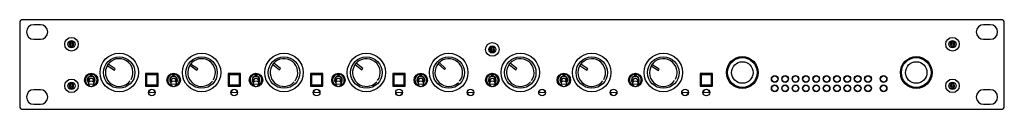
# Model space of a CAD drawing. Header units: millimetres. Extents: x -329 to 153, y 18 to 62.
import ezdxf

# ---------------------------------------------------------------- set-up
doc = ezdxf.new("R2010")
doc.units = ezdxf.units.MM
doc.linetypes.add('PHANTOM', pattern=[12.7, 6.35, -1.27, 1.27, -1.27, 1.27, -1.27])

msp = doc.modelspace()

# ---------------------------------------------------------------- linework, layer by layer
at = {"color": 7, "linetype": 'Continuous', "lineweight": 25}
for p, q in [((-329.49, 60.5), (-329.49, 19.35)), ((151.84, 61.77), (-328.22, 61.77)), ((-319.33, 59.35), (-322.63, 59.35)), ((146.25, 59.35), (142.95, 59.35)), ((153.11, 19.35), (153.11, 60.5)), ((-322.63, 52.24), (-319.33, 52.24)), ((142.95, 52.24), (146.25, 52.24)), ((-286.59, 39.4), (-283.09, 37.1)), ((-282.68, 37.74), (-286.17, 40.03)), ((-246.13, 39.52), (-242.68, 37.15)), ((-242.25, 37.78), (-245.7, 40.14)), ((-205.43, 39.99), (-202.19, 37.34)), ((-201.71, 37.93), (-204.94, 40.58)), ((-165.1, 39.91), (-161.83, 37.31)), ((-161.35, 37.91), (-164.63, 40.5)), ((-124.45, 40.26), (-121.35, 37.46)), ((-120.84, 38.02), (-123.93, 40.83)), ((-89.63, 39.96), (-86.38, 37.33)), ((-85.9, 37.92), (-89.15, 40.55)), ((-54.94, 39.39), (-51.45, 37.1)), ((-51.03, 37.74), (-54.52, 40.03)), ((-19.98, 39.23), (-16.42, 37.04)), ((-16.02, 37.68), (-19.58, 39.88)), ((-294.95, 35.18), (-294.95, 34.82)), ((-294.95, 34.82), (-293.93, 34.82)), ((-293.93, 35.18), (-293.93, 34.82)), ((-283.09, 37.1), (-282.68, 37.74)), ((-261.67, 35.45), (-267.77, 35.45)), ((-267.77, 35.45), (-267.77, 29.36)), ((-267.47, 34.57), (-267.77, 34.12)), ((-267.28, 34.88), (-267.47, 35.08)), ((-261.97, 35.08), (-267.47, 35.08)), ((-267.47, 35.08), (-267.47, 29.73)), ((-262.17, 34.88), (-267.28, 34.88)), ((-267.28, 34.88), (-267.28, 29.92)), ((-266.44, 35.45), (-266.98, 35.08)), ((-262.17, 34.88), (-261.97, 35.08)), ((-262.17, 29.92), (-262.17, 34.88)), ((-261.97, 29.73), (-261.97, 35.08)), ((-261.67, 29.36), (-261.67, 35.45)), ((-254.56, 35.18), (-254.56, 34.82)), ((-254.56, 34.82), (-253.55, 34.82)), ((-253.55, 35.18), (-253.55, 34.82)), ((-242.68, 37.15), (-242.25, 37.78)), ((-227.38, 35.45), (-227.38, 29.36)), ((-221.29, 35.45), (-227.38, 35.45)), ((-227.09, 34.57), (-227.38, 34.12)), ((-226.89, 34.88), (-227.09, 35.08)), ((-221.59, 35.08), (-227.09, 35.08)), ((-227.09, 35.08), (-227.09, 29.73)), ((-221.78, 34.88), (-226.89, 34.88)), ((-226.89, 34.88), (-226.89, 29.92)), ((-226.06, 35.45), (-226.59, 35.08)), ((-221.78, 34.88), (-221.59, 35.08)), ((-221.78, 29.92), (-221.78, 34.88)), ((-221.59, 29.73), (-221.59, 35.08)), ((-221.29, 29.36), (-221.29, 35.45)), ((-214.18, 35.18), (-214.18, 34.82)), ((-214.18, 34.82), (-213.16, 34.82)), ((-213.16, 35.18), (-213.16, 34.82)), ((-202.19, 37.34), (-201.71, 37.93)), ((-187, 35.45), (-187, 29.36)), ((-180.9, 35.45), (-187, 35.45)), ((-186.7, 34.57), (-187, 34.12)), ((-186.51, 34.88), (-186.7, 35.08)), ((-186.7, 35.08), (-186.7, 29.73)), ((-181.2, 35.08), (-186.7, 35.08)), ((-186.51, 34.88), (-186.51, 29.92)), ((-181.4, 34.88), (-186.51, 34.88)), ((-185.67, 35.45), (-186.21, 35.08)), ((-181.4, 34.88), (-181.2, 35.08)), ((-181.4, 29.92), (-181.4, 34.88)), ((-181.2, 29.73), (-181.2, 35.08)), ((-180.9, 29.36), (-180.9, 35.45)), ((-173.79, 35.18), (-173.79, 34.82)), ((-173.79, 34.82), (-172.77, 34.82)), ((-172.77, 35.18), (-172.77, 34.82)), ((-161.83, 37.31), (-161.35, 37.91)), ((-140.52, 35.45), (-146.61, 35.45)), ((-146.61, 35.45), (-146.61, 29.36)), ((-146.31, 34.57), (-146.61, 34.12)), ((-146.12, 34.88), (-146.31, 35.08)), ((-146.31, 35.08), (-146.31, 29.73)), ((-140.81, 35.08), (-146.31, 35.08)), ((-141.01, 34.88), (-146.12, 34.88)), ((-146.12, 34.88), (-146.12, 29.92)), ((-145.28, 35.45), (-145.82, 35.08)), ((-141.01, 34.88), (-140.81, 35.08)), ((-141.01, 29.92), (-141.01, 34.88)), ((-140.81, 29.73), (-140.81, 35.08)), ((-140.52, 29.36), (-140.52, 35.45)), ((-133.4, 35.18), (-133.4, 34.82)), ((-133.4, 34.82), (-132.39, 34.82)), ((-132.39, 35.18), (-132.39, 34.82)), ((-121.35, 37.46), (-120.84, 38.02)), ((-98.35, 35.18), (-98.35, 34.82)), ((-98.35, 34.82), (-97.34, 34.82)), ((-97.34, 35.18), (-97.34, 34.82)), ((-86.38, 37.33), (-85.9, 37.92)), ((-63.3, 35.18), (-63.3, 34.82)), ((-63.3, 34.82), (-62.28, 34.82)), ((-62.28, 35.18), (-62.28, 34.82)), ((-51.45, 37.1), (-51.03, 37.74)), ((-28.25, 35.18), (-28.25, 34.82)), ((-28.25, 34.82), (-27.23, 34.82)), ((-27.23, 35.18), (-27.23, 34.82)), ((-16.42, 37.04), (-16.02, 37.68)), ((10.11, 35.45), (4.01, 35.45)), ((4.01, 35.45), (4.01, 29.36)), ((4.31, 34.57), (4.01, 34.12)), ((4.5, 34.88), (4.31, 35.08)), ((4.31, 35.08), (4.31, 29.73)), ((9.81, 35.08), (4.31, 35.08)), ((4.5, 34.88), (4.5, 29.92)), ((9.61, 34.88), (4.5, 34.88)), ((5.34, 35.45), (4.8, 35.08)), ((9.61, 34.88), (9.81, 35.08)), ((9.61, 29.92), (9.61, 34.88)), ((9.81, 29.73), (9.81, 35.08)), ((10.11, 29.36), (10.11, 35.45)), ((-295.59, 31.99), (-295.77, 30.54)), ((-293.29, 31.99), (-293.11, 30.54)), ((-293.11, 30.54), (-293.12, 30.71)), ((-267.77, 30.68), (-267.47, 30.24)), ((-267.77, 29.36), (-261.67, 29.36)), ((-267.28, 29.92), (-267.47, 29.73)), ((-267.47, 29.73), (-261.97, 29.73)), ((-267.28, 29.92), (-262.17, 29.92)), ((-266.98, 29.73), (-266.44, 29.36)), ((-262.17, 29.92), (-261.97, 29.73)), ((-255.2, 31.99), (-255.39, 30.54)), ((-252.91, 31.99), (-252.72, 30.54)), ((-252.72, 30.54), (-252.73, 30.71)), ((-227.38, 30.68), (-227.09, 30.24)), ((-227.38, 29.36), (-221.29, 29.36)), ((-226.89, 29.92), (-227.09, 29.73)), ((-227.09, 29.73), (-221.59, 29.73)), ((-226.89, 29.92), (-221.78, 29.92)), ((-226.59, 29.73), (-226.06, 29.36)), ((-221.78, 29.92), (-221.59, 29.73)), ((-214.82, 31.99), (-215, 30.54)), ((-212.52, 31.99), (-212.34, 30.54)), ((-212.34, 30.54), (-212.35, 30.71)), ((-187, 30.68), (-186.7, 30.24)), ((-187, 29.36), (-180.9, 29.36)), ((-186.51, 29.92), (-186.7, 29.73)), ((-186.7, 29.73), (-181.2, 29.73)), ((-186.51, 29.92), (-181.4, 29.92)), ((-186.21, 29.73), (-185.67, 29.36)), ((-181.4, 29.92), (-181.2, 29.73)), ((-174.43, 31.99), (-174.62, 30.54)), ((-172.14, 31.99), (-171.95, 30.54)), ((-171.95, 30.54), (-171.96, 30.71)), ((-146.61, 30.68), (-146.31, 30.24)), ((-146.61, 29.36), (-140.52, 29.36)), ((-146.12, 29.92), (-146.31, 29.73)), ((-146.31, 29.73), (-140.81, 29.73)), ((-146.12, 29.92), (-141.01, 29.92)), ((-145.82, 29.73), (-145.29, 29.36)), ((-141.01, 29.92), (-140.81, 29.73)), ((-134.04, 31.99), (-134.23, 30.54)), ((-131.75, 31.99), (-131.56, 30.54)), ((-131.56, 30.54), (-131.57, 30.71)), ((-98.99, 31.99), (-99.18, 30.54)), ((-96.7, 31.99), (-96.51, 30.54)), ((-96.51, 30.54), (-96.52, 30.71)), ((-63.94, 31.99), (-64.13, 30.54)), ((-61.65, 31.99), (-61.46, 30.54)), ((-61.46, 30.54), (-61.47, 30.71)), ((-28.89, 31.99), (-29.07, 30.54)), ((-26.59, 31.99), (-26.41, 30.54)), ((-26.41, 30.54), (-26.42, 30.71)), ((4.01, 30.68), (4.31, 30.24)), ((4.01, 29.36), (10.11, 29.36)), ((4.5, 29.92), (4.31, 29.73)), ((4.31, 29.73), (9.81, 29.73)), ((4.5, 29.92), (9.61, 29.92)), ((4.8, 29.73), (5.34, 29.36)), ((9.61, 29.92), (9.81, 29.73)), ((-319.33, 27.6), (-322.63, 27.6)), ((-266.22, 26.5), (-266.36, 26.5)), ((-266.22, 26), (-266.35, 26)), ((-266.22, 25.56), (-266.22, 26.95)), ((-225.84, 26.5), (-225.97, 26.5)), ((-225.84, 26), (-225.97, 26)), ((-225.84, 25.56), (-225.84, 26.95)), ((-185.45, 26.5), (-185.58, 26.5)), ((-185.45, 26), (-185.58, 26)), ((-185.45, 25.56), (-185.45, 26.95)), ((-145.06, 26.5), (-145.2, 26.5)), ((-145.06, 26), (-145.2, 26)), ((-145.06, 25.56), (-145.06, 26.95)), ((-110.01, 26.5), (-110.15, 26.5)), ((-110.01, 26), (-110.14, 26)), ((-110.01, 25.57), (-110.01, 26.95)), ((-74.96, 26.5), (-75.09, 26.5)), ((-74.96, 26), (-75.09, 26)), ((-74.96, 25.56), (-74.96, 26.95)), ((-39.91, 26.5), (-40.04, 26.5)), ((-39.91, 26), (-40.04, 26)), ((-39.91, 25.56), (-39.91, 26.95)), ((-4.86, 26.5), (-4.99, 26.5)), ((-4.86, 26), (-4.99, 26)), ((-4.86, 25.56), (-4.86, 26.95)), ((5.56, 26.5), (5.42, 26.5)), ((5.56, 26), (5.43, 26)), ((5.56, 25.56), (5.56, 26.95)), ((146.25, 27.6), (142.95, 27.6)), ((-322.63, 20.49), (-319.33, 20.49)), ((142.95, 20.49), (146.25, 20.49)), ((-328.22, 18.08), (151.84, 18.08))]:
    msp.add_line(p, q, dxfattribs=at)
at = {"color": 7, "linetype": 'PHANTOM', "lineweight": 18}
for p, q in [((-294.44, 34.12), (-294.44, 34.26)), ((-254.05, 34.12), (-254.05, 34.26)), ((-213.67, 34.12), (-213.67, 34.26)), ((-173.28, 34.12), (-173.28, 34.26)), ((-132.9, 34.12), (-132.9, 34.26)), ((-97.84, 34.12), (-97.84, 34.26)), ((-62.79, 34.12), (-62.79, 34.26)), ((-27.74, 34.12), (-27.74, 34.26)), ((-295.63, 31.71), (-295.68, 32.03)), ((-293.2, 32.03), (-293.24, 31.74)), ((-255.25, 31.71), (-255.29, 32.03)), ((-252.82, 32.03), (-252.85, 31.74)), ((-214.86, 31.71), (-214.91, 32.03)), ((-212.43, 32.03), (-212.47, 31.74)), ((-174.48, 31.71), (-174.52, 32.03)), ((-172.05, 32.03), (-172.08, 31.74)), ((-134.09, 31.71), (-134.13, 32.03)), ((-131.66, 32.03), (-131.7, 31.74)), ((-99.04, 31.71), (-99.08, 32.03)), ((-96.61, 32.03), (-96.64, 31.74)), ((-63.99, 31.71), (-64.03, 32.03)), ((-61.56, 32.03), (-61.59, 31.74)), ((-28.93, 31.71), (-28.98, 32.03)), ((-26.5, 32.03), (-26.54, 31.74)), ((-263.22, 26.25), (-266.22, 26.25)), ((-222.84, 26.25), (-225.84, 26.25)), ((-182.45, 26.25), (-185.45, 26.25)), ((-145.06, 26.25), (-142.06, 26.25)), ((-110.01, 26.25), (-107.01, 26.25)), ((-74.96, 26.25), (-71.96, 26.25)), ((-39.91, 26.25), (-36.91, 26.25)), ((-4.86, 26.25), (-1.86, 26.25)), ((5.56, 26.25), (8.56, 26.25))]:
    msp.add_line(p, q, dxfattribs=at)
at = {"color": 7, "linetype": 'Continuous', "lineweight": 25, "flags": 128}
for points in [[(-262.47, 35.08), (-262.81, 35.33), (-263, 35.45)], [(-261.67, 34.12), (-261.96, 34.55), (-261.97, 34.57)], [(-222.08, 35.08), (-222.42, 35.33), (-222.62, 35.45)], [(-221.29, 34.12), (-221.57, 34.55), (-221.59, 34.57)], [(-181.69, 35.08), (-182.04, 35.33), (-182.23, 35.45)], [(-180.9, 34.12), (-181.19, 34.55), (-181.2, 34.57)], [(-141.31, 35.08), (-141.65, 35.33), (-141.85, 35.45)], [(-140.52, 34.12), (-140.8, 34.55), (-140.81, 34.57)], [(9.31, 35.08), (8.97, 35.33), (8.78, 35.45)], [(10.11, 34.12), (9.82, 34.55), (9.81, 34.57)], [(-263, 29.36), (-262.81, 29.47), (-262.47, 29.73)], [(-261.97, 30.24), (-261.96, 30.25), (-261.67, 30.68)], [(-222.61, 29.36), (-222.42, 29.47), (-222.08, 29.73)], [(-221.59, 30.24), (-221.57, 30.25), (-221.29, 30.68)], [(-182.23, 29.36), (-182.04, 29.47), (-181.69, 29.73)], [(-181.2, 30.24), (-181.19, 30.25), (-180.9, 30.68)], [(-141.84, 29.36), (-141.65, 29.47), (-141.31, 29.73)], [(-140.81, 30.24), (-140.8, 30.25), (-140.52, 30.68)], [(8.78, 29.36), (8.97, 29.47), (9.31, 29.73)], [(9.81, 30.24), (9.82, 30.25), (10.11, 30.68)]]:
    msp.add_lwpolyline(points, dxfattribs=at)
at = {"color": 7, "linetype": 'Continuous', "lineweight": 25}
for centre, radius in [((-304.09, 49.83), 3.33), ((127.71, 49.83), 3.33), ((-304.09, 49.83), 1.75), ((-304.09, 49.83), 0.457), ((-97.84, 47.29), 3.33), ((-97.84, 47.29), 1.75), ((127.71, 49.83), 1.75), ((127.71, 49.83), 0.457), ((-280.72, 36), 9.41), ((-280.72, 36), 7.7), ((-240.34, 36), 9.41), ((-240.34, 36), 7.7), ((-199.95, 36), 9.41), ((-199.95, 36), 7.7), ((-159.57, 36), 9.41), ((-159.57, 36), 7.7), ((-119.18, 36), 9.41), ((-119.18, 36), 7.7), ((-97.84, 47.29), 0.457), ((-84.13, 36), 9.41), ((-84.13, 36), 7.7), ((-49.08, 36), 9.41), ((-49.08, 36), 7.7), ((-14.02, 36), 9.41), ((-14.02, 36), 7.7), ((24.71, 36), 7.75), ((109.93, 36), 7.75), ((24.71, 36), 7.26), ((24.71, 36), 5.25), ((109.93, 36), 7.26), ((109.93, 36), 5.25), ((-294.44, 32.35), 3.3), ((-254.05, 32.35), 3.3), ((-213.67, 32.35), 3.3), ((-173.28, 32.35), 3.3), ((-132.9, 32.35), 3.3), ((-97.84, 32.35), 3.3), ((-62.79, 32.35), 3.3), ((-27.74, 32.35), 3.3), ((40.59, 32.86), 1.65), ((40.6, 32.86), 1.5), ((45.67, 32.86), 1.65), ((45.68, 32.86), 1.5), ((50.75, 32.86), 1.65), ((50.76, 32.86), 1.5), ((55.83, 32.86), 1.65), ((55.84, 32.86), 1.5), ((60.91, 32.86), 1.65), ((60.92, 32.86), 1.5), ((65.99, 32.86), 1.65), ((66, 32.86), 1.5), ((71.07, 32.86), 1.65), ((71.08, 32.86), 1.5), ((76.15, 32.86), 1.65), ((76.16, 32.86), 1.5), ((81.23, 32.86), 1.65), ((81.24, 32.86), 1.5), ((86.31, 32.86), 1.65), ((86.32, 32.86), 1.5), ((93.93, 32.86), 1.65), ((93.94, 32.86), 1.5), ((-304.09, 29.51), 3.33), ((-304.09, 29.51), 1.75), ((-304.09, 29.51), 0.457), ((40.59, 28.29), 1.65), ((40.6, 28.29), 1.5), ((45.67, 28.29), 1.65), ((45.68, 28.29), 1.5), ((50.75, 28.29), 1.65), ((50.76, 28.29), 1.5), ((55.83, 28.29), 1.65), ((55.84, 28.29), 1.5), ((60.91, 28.29), 1.65), ((60.92, 28.29), 1.5), ((65.99, 28.29), 1.65), ((66, 28.29), 1.5), ((71.07, 28.29), 1.65), ((71.08, 28.29), 1.5), ((76.15, 28.29), 1.65), ((76.16, 28.29), 1.5), ((81.23, 28.29), 1.65), ((81.24, 28.29), 1.5), ((86.31, 28.29), 1.65), ((86.32, 28.29), 1.5), ((93.93, 28.29), 1.65), ((93.94, 28.29), 1.5), ((127.71, 29.51), 3.33), ((127.71, 29.51), 1.75), ((127.71, 29.51), 0.457), ((-264.72, 26.26), 1.65), ((-224.34, 26.26), 1.65), ((-183.95, 26.26), 1.65), ((-143.56, 26.26), 1.65), ((-108.51, 26.26), 1.65), ((-73.46, 26.26), 1.65), ((-38.41, 26.26), 1.65), ((-3.36, 26.26), 1.65), ((7.06, 26.26), 1.65)]:
    msp.add_circle(centre, radius, dxfattribs=at)
for centre, radius, start, end in [((-328.22, 60.5), 1.27, 90, 180), ((-322.63, 55.8), 3.56, 90, 270), ((-319.33, 55.8), 3.56, 270, 90), ((142.95, 55.8), 3.56, 90, 270), ((146.25, 55.8), 3.56, 270, 90), ((151.84, 60.5), 1.27, 0, 90), ((-304.09, 49.83), 1.15, 219.1229, 159.1229), ((-304.09, 49.83), 0.992, 129.1229, 69.1229), ((-97.84, 47.29), 1.15, 46.4384, 346.4384), ((127.71, 49.83), 1.15, 231.7868, 171.7868), ((127.71, 49.83), 0.992, 81.7868, 21.7868), ((-97.84, 47.29), 0.992, 136.4384, 76.4384), ((-280.72, 36), 6.77, 329.9375, 323.4836), ((-280.72, 36), 6.77, 148.5601, 149.9358), ((-280.72, 36), 6.77, 143.4852, 144.861), ((-240.34, 36), 6.77, 328.7529, 322.2989), ((-240.34, 36), 6.77, 147.3755, 148.7512), ((-240.34, 36), 6.77, 142.3006, 143.6763), ((-199.95, 36), 6.77, 323.9288, 317.4748), ((-199.95, 36), 6.77, 142.5514, 143.9271), ((-199.95, 36), 6.77, 137.4765, 138.8522), ((-159.57, 36), 6.77, 324.8099, 318.356), ((-159.57, 36), 6.77, 143.4325, 144.8083), ((-159.57, 36), 6.77, 138.3577, 139.7334), ((-119.18, 36), 6.77, 321.0297, 314.5757), ((-119.18, 36), 6.77, 139.6523, 141.028), ((-119.18, 36), 6.77, 134.5774, 135.9531), ((-84.13, 36), 6.77, 324.2674, 317.8135), ((-84.13, 36), 6.77, 142.89, 144.2658), ((-84.13, 36), 6.77, 137.8151, 139.1909), ((-49.08, 36), 6.77, 329.9942, 323.5402), ((-49.08, 36), 6.77, 148.6168, 149.9925), ((-49.08, 36), 6.77, 143.5419, 144.9176), ((-14.02, 36), 6.77, 331.5358, 325.0818), ((-14.02, 36), 6.77, 150.1584, 151.5341), ((-14.02, 36), 6.77, 145.0835, 146.4592), ((-294.44, 32.35), 3.12, 99.3579, 263.6155), ((-294.44, 32.35), 2.87, 100.1946, 249.3504), ((-294.44, 32.35), 1.91, 312.2939, 227.3707), ((-294.44, 32.35), 1.77, 316.0799, 224.4369), ((-294.44, 32.35), 2.6, 78.7482, 101.2518), ((-294.44, 32.35), 3.12, 276.3845, 80.6421), ((-294.44, 32.35), 2.87, 290.6496, 79.8054), ((-254.05, 32.35), 3.12, 99.3579, 263.6155), ((-254.05, 32.35), 2.87, 100.1946, 249.3505), ((-254.05, 32.35), 1.91, 312.2939, 227.3707), ((-254.05, 32.35), 1.77, 316.0799, 224.4369), ((-254.05, 32.35), 2.6, 78.7482, 101.2518), ((-254.05, 32.35), 3.12, 276.3845, 80.6421), ((-254.05, 32.35), 2.87, 290.6495, 79.8054), ((-213.67, 32.35), 3.12, 99.3579, 263.6155), ((-213.67, 32.35), 2.87, 100.1946, 249.3504), ((-213.67, 32.35), 1.91, 312.2939, 227.3707), ((-213.67, 32.35), 1.77, 316.0799, 224.4369), ((-213.67, 32.35), 2.6, 78.7482, 101.2518), ((-213.67, 32.35), 3.12, 276.3845, 80.6421), ((-213.67, 32.35), 2.87, 290.6496, 79.8054), ((-173.28, 32.35), 3.12, 99.3579, 263.6155), ((-173.28, 32.35), 2.87, 100.1946, 249.3505), ((-173.28, 32.35), 1.91, 312.2939, 227.3707), ((-173.28, 32.35), 1.77, 316.0799, 224.4369), ((-173.28, 32.35), 2.6, 78.7482, 101.2518), ((-173.28, 32.35), 3.12, 276.3845, 80.6421), ((-173.28, 32.35), 2.87, 290.6495, 79.8054), ((-132.9, 32.35), 3.12, 99.3579, 263.6155), ((-132.9, 32.35), 2.87, 100.1946, 249.3505), ((-132.9, 32.35), 1.91, 312.2939, 227.3707), ((-132.9, 32.35), 1.77, 316.0799, 224.4369), ((-132.9, 32.35), 2.6, 78.7482, 101.2518), ((-132.9, 32.35), 3.12, 276.3845, 80.6421), ((-132.9, 32.35), 2.87, 290.6495, 79.8054), ((-97.84, 32.35), 3.12, 99.3579, 263.6155), ((-97.84, 32.35), 2.87, 100.1946, 249.3505), ((-97.84, 32.35), 1.91, 312.2939, 227.3707), ((-97.84, 32.35), 1.77, 316.0799, 224.4369), ((-97.84, 32.35), 2.6, 78.7482, 101.2518), ((-97.84, 32.35), 3.12, 276.3845, 80.6421), ((-97.84, 32.35), 2.87, 290.6495, 79.8054), ((-62.79, 32.35), 3.12, 99.3579, 263.6155), ((-62.79, 32.35), 2.87, 100.1946, 249.3505), ((-62.79, 32.35), 1.91, 312.2939, 227.3707), ((-62.79, 32.35), 1.77, 316.0799, 224.4369), ((-62.79, 32.35), 2.6, 78.7482, 101.2518), ((-62.79, 32.35), 3.12, 276.3845, 80.6421), ((-62.79, 32.35), 2.87, 290.6495, 79.8054), ((-27.74, 32.35), 3.12, 99.3579, 263.6155), ((-27.74, 32.35), 2.87, 100.1946, 249.3505), ((-27.74, 32.35), 1.91, 312.2939, 227.3707), ((-27.74, 32.35), 1.77, 316.0799, 224.4369), ((-27.74, 32.35), 2.6, 78.7482, 101.2518), ((-27.74, 32.35), 3.12, 276.3845, 80.6421), ((-27.74, 32.35), 2.87, 290.6495, 79.8054), ((-304.09, 29.51), 1.15, 30, 330), ((-304.09, 29.51), 0.992, 60, 0), ((-294.44, 30.54), 1.33, 179.9991, 0), ((-294.44, 31.97), 1.15, 1.1061, 178.8939), ((-254.05, 30.54), 1.33, 179.9991, 0), ((-254.05, 31.97), 1.15, 1.1061, 178.8939), ((-213.67, 30.54), 1.33, 179.9991, 0), ((-213.67, 31.97), 1.15, 1.1061, 178.8939), ((-173.28, 30.54), 1.33, 179.9991, 0), ((-173.28, 31.97), 1.15, 1.1061, 178.8939), ((-132.9, 30.54), 1.33, 179.9991, 0), ((-132.9, 31.97), 1.15, 1.1061, 178.8939), ((-97.84, 30.54), 1.33, 179.9991, 0), ((-97.84, 31.97), 1.15, 1.1061, 178.8939), ((-62.79, 30.54), 1.33, 179.9991, 0), ((-62.79, 31.97), 1.15, 1.1061, 178.8939), ((-27.74, 30.54), 1.33, 179.9991, 0), ((-27.74, 31.97), 1.15, 1.1061, 178.8939), ((127.71, 29.51), 1.15, 54.9074, 354.9074), ((127.71, 29.51), 0.992, 84.9074, 24.9074), ((-322.63, 24.05), 3.56, 90, 270), ((-319.33, 24.05), 3.56, 270, 90), ((-264.72, 26.25), 1.5, 0, 180), ((-224.34, 26.25), 1.5, 0, 180), ((-183.95, 26.25), 1.5, 0, 180), ((-143.56, 26.25), 1.5, 180, 0), ((-108.51, 26.25), 1.5, 180, 0), ((-73.46, 26.25), 1.5, 0, 180), ((-38.41, 26.25), 1.5, 180, 0), ((-3.36, 26.25), 1.5, 180, 0), ((7.06, 26.25), 1.5, 0, 180), ((142.95, 24.05), 3.56, 90, 270), ((146.25, 24.05), 3.56, 270, 90), ((-328.22, 19.35), 1.27, 180, 270), ((151.84, 19.35), 1.27, 270, 0)]:
    msp.add_arc(centre, radius, start, end, dxfattribs=at)
at = {"color": 7, "linetype": 'PHANTOM', "lineweight": 18}
for centre, radius, start, end in [((-294.44, 30.52), 1.34, 8.2739, 178.8129), ((-294.44, 32.01), 1.24, 1.1061, 178.8939), ((-254.05, 30.52), 1.34, 8.2739, 178.8129), ((-254.05, 32.01), 1.24, 1.1061, 178.8939), ((-213.67, 30.52), 1.34, 8.2739, 178.8129), ((-213.67, 32.01), 1.24, 1.1061, 178.8939), ((-173.28, 30.52), 1.34, 8.2739, 178.8129), ((-173.28, 32.01), 1.24, 1.1061, 178.8939), ((-132.9, 30.52), 1.34, 8.2739, 178.8129), ((-132.9, 32.01), 1.24, 1.1061, 178.8939), ((-97.84, 30.52), 1.34, 8.2739, 178.8129), ((-97.84, 32.01), 1.24, 1.1061, 178.8939), ((-62.79, 30.52), 1.34, 8.2739, 178.8129), ((-62.79, 32.01), 1.24, 1.1061, 178.8939), ((-27.74, 30.52), 1.34, 8.2739, 178.8129), ((-27.74, 32.01), 1.24, 1.1061, 178.8939)]:
    msp.add_arc(centre, radius, start, end, dxfattribs=at)
at = {"color": 7, "linetype": 'Continuous', "lineweight": 25}
for points, knots in [([(-304.27, 50.96), (-304.34, 50.9), (-304.41, 50.85), (-304.56, 50.73), (-304.64, 50.66), (-304.87, 50.47), (-305.02, 50.35), (-305.16, 50.24)], [0, 0, 0, 0, 0.25, 0.25, 0.5, 0.5, 1, 1, 1, 1]), ([(-304.98, 49.11), (-305.01, 49.28), (-305.04, 49.47), (-305.1, 49.87), (-305.14, 50.06), (-305.16, 50.24)], [0, 0, 0, 0, 0.5, 0.5, 1, 1, 1, 1]), ([(-304.98, 49.11), (-304.9, 49.07), (-304.81, 49.04), (-304.64, 48.97), (-304.54, 48.94), (-304.26, 48.83), (-304.08, 48.76), (-303.91, 48.7)], [0, 0, 0, 0, 0.25, 0.25, 0.5, 0.5, 1, 1, 1, 1]), ([(-303.2, 50.55), (-303.29, 50.58), (-303.37, 50.62), (-303.55, 50.68), (-303.64, 50.72), (-303.92, 50.83), (-304.11, 50.9), (-304.27, 50.96)], [0, 0, 0, 0, 0.25, 0.25, 0.5, 0.5, 1, 1, 1, 1]), ([(-303.91, 48.7), (-303.84, 48.75), (-303.77, 48.81), (-303.62, 48.93), (-303.55, 48.99), (-303.31, 49.18), (-303.16, 49.31), (-303.02, 49.42)], [0, 0, 0, 0, 0.25, 0.25, 0.5, 0.5, 1, 1, 1, 1]), ([(-303.02, 49.42), (-303.05, 49.6), (-303.08, 49.79), (-303.15, 50.18), (-303.18, 50.38), (-303.2, 50.55)], [0, 0, 0, 0, 0.5, 0.5, 1, 1, 1, 1]), ([(-98.17, 48.39), (-98.23, 48.32), (-98.29, 48.26), (-98.42, 48.12), (-98.49, 48.05), (-98.7, 47.83), (-98.83, 47.69), (-98.96, 47.56)], [0, 0, 0, 0, 0.25, 0.25, 0.5, 0.5, 1, 1, 1, 1]), ([(-97.06, 48.12), (-97.14, 48.14), (-97.23, 48.16), (-97.42, 48.21), (-97.51, 48.23), (-97.8, 48.3), (-97.99, 48.35), (-98.17, 48.39)], [0, 0, 0, 0, 0.25, 0.25, 0.5, 0.5, 1, 1, 1, 1]), ([(127.28, 50.89), (127.23, 50.82), (127.17, 50.75), (127.05, 50.6), (126.99, 50.52), (126.81, 50.29), (126.68, 50.13), (126.57, 49.99)], [0, 0, 0, 0, 0.25, 0.25, 0.5, 0.5, 1, 1, 1, 1]), ([(127, 48.93), (126.93, 49.09), (126.86, 49.27), (126.71, 49.65), (126.64, 49.83), (126.57, 49.99)], [0, 0, 0, 0, 0.5, 0.5, 1, 1, 1, 1]), ([(127, 48.93), (127.09, 48.92), (127.18, 48.9), (127.37, 48.88), (127.46, 48.86), (127.76, 48.82), (127.95, 48.79), (128.13, 48.76)], [0, 0, 0, 0, 0.25, 0.25, 0.5, 0.5, 1, 1, 1, 1]), ([(128.42, 50.73), (128.33, 50.74), (128.24, 50.75), (128.05, 50.78), (127.95, 50.8), (127.65, 50.84), (127.46, 50.87), (127.28, 50.89)], [0, 0, 0, 0, 0.25, 0.25, 0.5, 0.5, 1, 1, 1, 1]), ([(128.13, 48.76), (128.19, 48.83), (128.24, 48.91), (128.36, 49.06), (128.42, 49.13), (128.61, 49.37), (128.73, 49.52), (128.84, 49.66)], [0, 0, 0, 0, 0.25, 0.25, 0.5, 0.5, 1, 1, 1, 1]), ([(128.84, 49.66), (128.78, 49.83), (128.7, 50.01), (128.55, 50.38), (128.48, 50.56), (128.42, 50.73)], [0, 0, 0, 0, 0.5, 0.5, 1, 1, 1, 1]), ([(-98.63, 46.46), (-98.68, 46.63), (-98.74, 46.81), (-98.85, 47.2), (-98.91, 47.39), (-98.96, 47.56)], [0, 0, 0, 0, 0.5, 0.5, 1, 1, 1, 1]), ([(-98.63, 46.46), (-98.55, 46.44), (-98.46, 46.42), (-98.27, 46.37), (-98.18, 46.35), (-97.89, 46.28), (-97.7, 46.23), (-97.52, 46.19)], [0, 0, 0, 0, 0.25, 0.25, 0.5, 0.5, 1, 1, 1, 1]), ([(-97.52, 46.19), (-97.46, 46.25), (-97.4, 46.32), (-97.27, 46.46), (-97.2, 46.53), (-96.99, 46.75), (-96.86, 46.89), (-96.73, 47.02)], [0, 0, 0, 0, 0.25, 0.25, 0.5, 0.5, 1, 1, 1, 1]), ([(-96.73, 47.02), (-96.78, 47.19), (-96.84, 47.38), (-96.95, 47.76), (-97.01, 47.95), (-97.06, 48.12)], [0, 0, 0, 0, 0.5, 0.5, 1, 1, 1, 1]), ([(-286.26, 39.9), (-286.3, 39.84), (-286.34, 39.78), (-286.42, 39.66), (-286.46, 39.59), (-286.5, 39.54)], [0, 0, 0, 0, 0.5, 0.5, 1, 1, 1, 1]), ([(-245.79, 40.01), (-245.83, 39.96), (-245.88, 39.9), (-245.96, 39.77), (-246, 39.71), (-246.04, 39.65)], [0, 0, 0, 0, 0.5, 0.5, 1, 1, 1, 1]), ([(-205.05, 40.46), (-205.1, 40.41), (-205.14, 40.35), (-205.24, 40.23), (-205.29, 40.17), (-205.33, 40.12)], [0, 0, 0, 0, 0.5, 0.5, 1, 1, 1, 1]), ([(-164.73, 40.38), (-164.78, 40.33), (-164.82, 40.27), (-164.92, 40.15), (-164.96, 40.09), (-165.01, 40.04)], [0, 0, 0, 0, 0.5, 0.5, 1, 1, 1, 1]), ([(-124.05, 40.71), (-124.09, 40.66), (-124.14, 40.6), (-124.25, 40.49), (-124.3, 40.44), (-124.34, 40.39)], [0, 0, 0, 0, 0.5, 0.5, 1, 1, 1, 1]), ([(-89.25, 40.43), (-89.3, 40.38), (-89.34, 40.32), (-89.44, 40.2), (-89.49, 40.14), (-89.53, 40.09)], [0, 0, 0, 0, 0.5, 0.5, 1, 1, 1, 1]), ([(-54.62, 39.9), (-54.66, 39.84), (-54.7, 39.78), (-54.78, 39.65), (-54.82, 39.59), (-54.86, 39.53)], [0, 0, 0, 0, 0.5, 0.5, 1, 1, 1, 1]), ([(-19.67, 39.74), (-19.7, 39.69), (-19.74, 39.62), (-19.82, 39.5), (-19.86, 39.43), (-19.9, 39.37)], [0, 0, 0, 0, 0.5, 0.5, 1, 1, 1, 1]), ([(-294.95, 35.18), (-294.95, 35.19), (-294.95, 35.21), (-294.95, 35.25), (-294.95, 35.28), (-294.95, 35.32), (-294.95, 35.35), (-294.95, 35.39), (-294.95, 35.42), (-294.95, 35.43), (-294.95, 35.44)], [0, 0, 0, 0, 0.132422, 0.266084, 0.400983, 0.537123, 0.674515, 0.81317, 0.953083, 1, 1, 1, 1]), ([(-293.93, 35.44), (-293.93, 35.42), (-293.93, 35.4), (-293.93, 35.36), (-293.93, 35.33), (-293.93, 35.29), (-293.93, 35.26), (-293.93, 35.22), (-293.93, 35.2), (-293.93, 35.18), (-293.93, 35.18)], [0, 0, 0, 0, 0.140265, 0.279293, 0.417082, 0.553636, 0.688965, 0.823078, 0.955973, 1, 1, 1, 1]), ([(-254.56, 35.18), (-254.56, 35.19), (-254.56, 35.21), (-254.56, 35.25), (-254.56, 35.28), (-254.56, 35.32), (-254.56, 35.35), (-254.56, 35.39), (-254.56, 35.42), (-254.56, 35.43), (-254.56, 35.44)], [0, 0, 0, 0, 0.132422, 0.266084, 0.400983, 0.537123, 0.674515, 0.81317, 0.953083, 1, 1, 1, 1]), ([(-253.55, 35.44), (-253.55, 35.42), (-253.55, 35.4), (-253.55, 35.36), (-253.55, 35.33), (-253.55, 35.29), (-253.55, 35.26), (-253.55, 35.22), (-253.55, 35.2), (-253.55, 35.18), (-253.55, 35.18)], [0, 0, 0, 0, 0.140265, 0.279293, 0.417082, 0.553636, 0.688965, 0.823078, 0.955973, 1, 1, 1, 1]), ([(-214.18, 35.18), (-214.18, 35.19), (-214.18, 35.21), (-214.18, 35.25), (-214.18, 35.28), (-214.18, 35.32), (-214.18, 35.35), (-214.18, 35.39), (-214.18, 35.42), (-214.18, 35.43), (-214.18, 35.44)], [0, 0, 0, 0, 0.132422, 0.266084, 0.400983, 0.537123, 0.674515, 0.81317, 0.953083, 1, 1, 1, 1]), ([(-213.16, 35.44), (-213.16, 35.42), (-213.16, 35.4), (-213.16, 35.36), (-213.16, 35.33), (-213.16, 35.29), (-213.16, 35.26), (-213.16, 35.22), (-213.16, 35.2), (-213.16, 35.18), (-213.16, 35.18)], [0, 0, 0, 0, 0.140265, 0.279293, 0.417082, 0.553636, 0.688965, 0.823078, 0.955973, 1, 1, 1, 1]), ([(-173.79, 35.18), (-173.79, 35.19), (-173.79, 35.21), (-173.79, 35.25), (-173.79, 35.28), (-173.79, 35.32), (-173.79, 35.35), (-173.79, 35.39), (-173.79, 35.42), (-173.79, 35.43), (-173.79, 35.44)], [0, 0, 0, 0, 0.132422, 0.266084, 0.400983, 0.537123, 0.674515, 0.81317, 0.953083, 1, 1, 1, 1]), ([(-172.77, 35.44), (-172.77, 35.42), (-172.77, 35.4), (-172.77, 35.36), (-172.77, 35.33), (-172.77, 35.29), (-172.77, 35.26), (-172.77, 35.22), (-172.77, 35.2), (-172.77, 35.18), (-172.77, 35.18)], [0, 0, 0, 0, 0.140265, 0.279293, 0.417082, 0.553636, 0.688965, 0.823078, 0.955973, 1, 1, 1, 1]), ([(-133.4, 35.18), (-133.4, 35.19), (-133.4, 35.21), (-133.4, 35.25), (-133.4, 35.28), (-133.4, 35.32), (-133.4, 35.35), (-133.4, 35.39), (-133.4, 35.42), (-133.4, 35.43), (-133.4, 35.44)], [0, 0, 0, 0, 0.132422, 0.266084, 0.400983, 0.537123, 0.674515, 0.81317, 0.953083, 1, 1, 1, 1]), ([(-132.39, 35.44), (-132.39, 35.42), (-132.39, 35.4), (-132.39, 35.36), (-132.39, 35.33), (-132.39, 35.29), (-132.39, 35.26), (-132.39, 35.22), (-132.39, 35.2), (-132.39, 35.18), (-132.39, 35.18)], [0, 0, 0, 0, 0.140265, 0.279293, 0.417082, 0.553636, 0.688965, 0.823078, 0.955973, 1, 1, 1, 1]), ([(-98.35, 35.18), (-98.35, 35.19), (-98.35, 35.21), (-98.35, 35.25), (-98.35, 35.28), (-98.35, 35.32), (-98.35, 35.35), (-98.35, 35.39), (-98.35, 35.42), (-98.35, 35.43), (-98.35, 35.44)], [0, 0, 0, 0, 0.132422, 0.266084, 0.400983, 0.537123, 0.674515, 0.81317, 0.953083, 1, 1, 1, 1]), ([(-97.34, 35.44), (-97.34, 35.42), (-97.34, 35.4), (-97.34, 35.36), (-97.34, 35.33), (-97.34, 35.29), (-97.34, 35.26), (-97.34, 35.22), (-97.34, 35.2), (-97.34, 35.18), (-97.34, 35.18)], [0, 0, 0, 0, 0.140265, 0.279293, 0.417082, 0.553636, 0.688965, 0.823078, 0.955973, 1, 1, 1, 1]), ([(-63.3, 35.18), (-63.3, 35.19), (-63.3, 35.21), (-63.3, 35.25), (-63.3, 35.28), (-63.3, 35.32), (-63.3, 35.35), (-63.3, 35.39), (-63.3, 35.42), (-63.3, 35.43), (-63.3, 35.44)], [0, 0, 0, 0, 0.132422, 0.266084, 0.400983, 0.537123, 0.674515, 0.81317, 0.953083, 1, 1, 1, 1]), ([(-62.28, 35.44), (-62.28, 35.42), (-62.28, 35.4), (-62.28, 35.36), (-62.28, 35.33), (-62.28, 35.29), (-62.28, 35.26), (-62.28, 35.22), (-62.28, 35.2), (-62.28, 35.18), (-62.28, 35.18)], [0, 0, 0, 0, 0.140265, 0.279293, 0.417082, 0.553636, 0.688965, 0.823078, 0.955973, 1, 1, 1, 1]), ([(-28.25, 35.18), (-28.25, 35.19), (-28.25, 35.21), (-28.25, 35.25), (-28.25, 35.28), (-28.25, 35.32), (-28.25, 35.35), (-28.25, 35.39), (-28.25, 35.42), (-28.25, 35.43), (-28.25, 35.44)], [0, 0, 0, 0, 0.132422, 0.266084, 0.400983, 0.537123, 0.674515, 0.81317, 0.953083, 1, 1, 1, 1]), ([(-27.23, 35.44), (-27.23, 35.42), (-27.23, 35.4), (-27.23, 35.36), (-27.23, 35.33), (-27.23, 35.29), (-27.23, 35.26), (-27.23, 35.22), (-27.23, 35.2), (-27.23, 35.18), (-27.23, 35.18)], [0, 0, 0, 0, 0.140265, 0.279293, 0.417082, 0.553636, 0.688965, 0.823078, 0.955973, 1, 1, 1, 1]), ([(-304.09, 30.65), (-304.17, 30.61), (-304.25, 30.56), (-304.41, 30.47), (-304.5, 30.42), (-304.76, 30.27), (-304.93, 30.17), (-305.08, 30.08)], [0, 0, 0, 0, 0.25, 0.25, 0.5, 0.5, 1, 1, 1, 1]), ([(-305.08, 28.94), (-305.08, 29.11), (-305.08, 29.31), (-305.08, 29.71), (-305.08, 29.9), (-305.08, 30.08)], [0, 0, 0, 0, 0.5, 0.5, 1, 1, 1, 1]), ([(-303.1, 30.08), (-303.18, 30.13), (-303.26, 30.17), (-303.42, 30.27), (-303.51, 30.32), (-303.77, 30.47), (-303.94, 30.56), (-304.09, 30.65)], [0, 0, 0, 0, 0.25, 0.25, 0.5, 0.5, 1, 1, 1, 1]), ([(-303.1, 28.94), (-303.1, 29.11), (-303.1, 29.31), (-303.1, 29.71), (-303.1, 29.9), (-303.1, 30.08)], [0, 0, 0, 0, 0.5, 0.5, 1, 1, 1, 1]), ([(127.22, 30.55), (127.17, 30.47), (127.12, 30.4), (127.01, 30.24), (126.95, 30.16), (126.78, 29.92), (126.67, 29.76), (126.57, 29.61)], [0, 0, 0, 0, 0.25, 0.25, 0.5, 0.5, 1, 1, 1, 1]), ([(127.05, 28.57), (126.97, 28.73), (126.89, 28.91), (126.72, 29.27), (126.64, 29.45), (126.57, 29.61)], [0, 0, 0, 0, 0.5, 0.5, 1, 1, 1, 1]), ([(128.37, 30.45), (128.28, 30.45), (128.19, 30.46), (128, 30.48), (127.9, 30.49), (127.6, 30.51), (127.4, 30.53), (127.22, 30.55)], [0, 0, 0, 0, 0.25, 0.25, 0.5, 0.5, 1, 1, 1, 1]), ([(128.19, 28.47), (128.24, 28.54), (128.29, 28.62), (128.4, 28.77), (128.46, 28.85), (128.63, 29.1), (128.74, 29.26), (128.85, 29.41)], [0, 0, 0, 0, 0.25, 0.25, 0.5, 0.5, 1, 1, 1, 1]), ([(128.85, 29.41), (128.77, 29.57), (128.69, 29.74), (128.52, 30.11), (128.44, 30.29), (128.37, 30.45)], [0, 0, 0, 0, 0.5, 0.5, 1, 1, 1, 1]), ([(-305.08, 28.94), (-305.01, 28.89), (-304.93, 28.85), (-304.76, 28.75), (-304.68, 28.7), (-304.42, 28.55), (-304.25, 28.45), (-304.09, 28.36)], [0, 0, 0, 0, 0.25, 0.25, 0.5, 0.5, 1, 1, 1, 1]), ([(-304.09, 28.36), (-304.02, 28.41), (-303.94, 28.45), (-303.77, 28.55), (-303.69, 28.6), (-303.43, 28.75), (-303.26, 28.85), (-303.1, 28.94)], [0, 0, 0, 0, 0.25, 0.25, 0.5, 0.5, 1, 1, 1, 1]), ([(127.05, 28.57), (127.14, 28.56), (127.23, 28.55), (127.42, 28.54), (127.52, 28.53), (127.82, 28.5), (128.01, 28.49), (128.19, 28.47)], [0, 0, 0, 0, 0.25, 0.25, 0.5, 0.5, 1, 1, 1, 1])]:
    msp.add_open_spline(points, degree=3, knots=knots, dxfattribs=at)
at = {"color": 7, "linetype": 'PHANTOM', "lineweight": 18}
for points, knots in [([(-295.68, 32.03), (-295.81, 32.06), (-296.01, 32.1), (-296.13, 32.15), (-296.17, 32.17)], [0, 0, 0, 0, 0.6439288, 1, 1, 1, 1]), ([(-294.44, 30.25), (-294.62, 30.25), (-294.8, 30.26), (-295.12, 30.29), (-295.27, 30.31), (-295.52, 30.36), (-295.62, 30.4), (-295.75, 30.47), (-295.78, 30.51), (-295.77, 30.54)], [0, 0, 0, 0, 0.25, 0.25, 0.5, 0.5, 0.75, 0.75, 1, 1, 1, 1]), ([(-294.44, 30.25), (-294.26, 30.25), (-294.09, 30.26), (-293.76, 30.29), (-293.61, 30.31), (-293.36, 30.36), (-293.26, 30.4), (-293.13, 30.47), (-293.1, 30.51), (-293.11, 30.54)], [0, 0, 0, 0, 0.25, 0.25, 0.5, 0.5, 0.75, 0.75, 1, 1, 1, 1]), ([(-293.2, 32.03), (-293.07, 32.06), (-292.86, 32.1), (-292.75, 32.16), (-292.7, 32.18)], [0, 0, 0, 0, 0.623105, 1, 1, 1, 1]), ([(-255.29, 32.03), (-255.42, 32.06), (-255.63, 32.1), (-255.74, 32.15), (-255.78, 32.17)], [0, 0, 0, 0, 0.6439288, 1, 1, 1, 1]), ([(-254.05, 30.25), (-254.23, 30.25), (-254.41, 30.26), (-254.74, 30.29), (-254.89, 30.31), (-255.14, 30.36), (-255.23, 30.4), (-255.36, 30.47), (-255.39, 30.51), (-255.39, 30.54)], [0, 0, 0, 0, 0.25, 0.25, 0.5, 0.5, 0.75, 0.75, 1, 1, 1, 1]), ([(-254.05, 30.25), (-253.88, 30.25), (-253.7, 30.26), (-253.37, 30.29), (-253.22, 30.31), (-252.97, 30.36), (-252.88, 30.4), (-252.75, 30.47), (-252.72, 30.51), (-252.72, 30.54)], [0, 0, 0, 0, 0.25, 0.25, 0.5, 0.5, 0.75, 0.75, 1, 1, 1, 1]), ([(-252.82, 32.03), (-252.69, 32.06), (-252.48, 32.1), (-252.36, 32.16), (-252.32, 32.18)], [0, 0, 0, 0, 0.623105, 1, 1, 1, 1]), ([(-214.91, 32.03), (-215.04, 32.06), (-215.24, 32.1), (-215.35, 32.15), (-215.39, 32.17)], [0, 0, 0, 0, 0.6439288, 1, 1, 1, 1]), ([(-213.67, 30.25), (-213.85, 30.25), (-214.02, 30.26), (-214.35, 30.29), (-214.5, 30.31), (-214.75, 30.36), (-214.85, 30.4), (-214.98, 30.47), (-215.01, 30.51), (-215, 30.54)], [0, 0, 0, 0, 0.25, 0.25, 0.5, 0.5, 0.75, 0.75, 1, 1, 1, 1]), ([(-213.67, 30.25), (-213.49, 30.25), (-213.31, 30.26), (-212.99, 30.29), (-212.84, 30.31), (-212.59, 30.36), (-212.49, 30.4), (-212.36, 30.47), (-212.33, 30.51), (-212.34, 30.54)], [0, 0, 0, 0, 0.25, 0.25, 0.5, 0.5, 0.75, 0.75, 1, 1, 1, 1]), ([(-212.43, 32.03), (-212.3, 32.06), (-212.09, 32.1), (-211.98, 32.16), (-211.93, 32.18)], [0, 0, 0, 0, 0.6231047, 1, 1, 1, 1]), ([(-174.52, 32.03), (-174.65, 32.06), (-174.86, 32.1), (-174.97, 32.15), (-175.01, 32.17)], [0, 0, 0, 0, 0.6439288, 1, 1, 1, 1]), ([(-173.28, 30.25), (-173.46, 30.25), (-173.64, 30.26), (-173.97, 30.29), (-174.12, 30.31), (-174.36, 30.36), (-174.46, 30.4), (-174.59, 30.47), (-174.62, 30.51), (-174.62, 30.54)], [0, 0, 0, 0, 0.25, 0.25, 0.5, 0.5, 0.75, 0.75, 1, 1, 1, 1]), ([(-173.28, 30.25), (-173.11, 30.25), (-172.93, 30.26), (-172.6, 30.29), (-172.45, 30.31), (-172.2, 30.36), (-172.1, 30.4), (-171.98, 30.47), (-171.94, 30.51), (-171.95, 30.54)], [0, 0, 0, 0, 0.25, 0.25, 0.5, 0.5, 0.75, 0.75, 1, 1, 1, 1]), ([(-172.05, 32.03), (-171.91, 32.06), (-171.7, 32.1), (-171.59, 32.16), (-171.55, 32.18)], [0, 0, 0, 0, 0.623105, 1, 1, 1, 1]), ([(-134.13, 32.03), (-134.27, 32.06), (-134.47, 32.1), (-134.58, 32.15), (-134.62, 32.17)], [0, 0, 0, 0, 0.643929, 1, 1, 1, 1]), ([(-132.9, 30.25), (-133.07, 30.25), (-133.25, 30.26), (-133.58, 30.29), (-133.73, 30.31), (-133.98, 30.36), (-134.08, 30.4), (-134.2, 30.47), (-134.24, 30.51), (-134.23, 30.54)], [0, 0, 0, 0, 0.25, 0.25, 0.5, 0.5, 0.75, 0.75, 1, 1, 1, 1]), ([(-132.9, 30.25), (-132.72, 30.25), (-132.54, 30.26), (-132.21, 30.29), (-132.06, 30.31), (-131.82, 30.36), (-131.72, 30.4), (-131.59, 30.47), (-131.56, 30.51), (-131.56, 30.54)], [0, 0, 0, 0, 0.25, 0.25, 0.5, 0.5, 0.75, 0.75, 1, 1, 1, 1]), ([(-131.66, 32.03), (-131.53, 32.06), (-131.32, 32.1), (-131.2, 32.16), (-131.16, 32.18)], [0, 0, 0, 0, 0.623105, 1, 1, 1, 1]), ([(-99.08, 32.03), (-99.21, 32.06), (-99.42, 32.1), (-99.53, 32.15), (-99.57, 32.17)], [0, 0, 0, 0, 0.643929, 1, 1, 1, 1]), ([(-97.84, 30.25), (-98.02, 30.25), (-98.2, 30.26), (-98.53, 30.29), (-98.68, 30.31), (-98.93, 30.36), (-99.02, 30.4), (-99.15, 30.47), (-99.18, 30.51), (-99.18, 30.54)], [0, 0, 0, 0, 0.25, 0.25, 0.5, 0.5, 0.75, 0.75, 1, 1, 1, 1]), ([(-97.84, 30.25), (-97.67, 30.25), (-97.49, 30.26), (-97.16, 30.29), (-97.01, 30.31), (-96.76, 30.36), (-96.67, 30.4), (-96.54, 30.47), (-96.51, 30.51), (-96.51, 30.54)], [0, 0, 0, 0, 0.25, 0.25, 0.5, 0.5, 0.75, 0.75, 1, 1, 1, 1]), ([(-96.61, 32.03), (-96.48, 32.06), (-96.27, 32.1), (-96.15, 32.16), (-96.11, 32.18)], [0, 0, 0, 0, 0.623105, 1, 1, 1, 1]), ([(-64.03, 32.03), (-64.16, 32.06), (-64.37, 32.1), (-64.48, 32.15), (-64.52, 32.17)], [0, 0, 0, 0, 0.6439288, 1, 1, 1, 1]), ([(-62.79, 30.25), (-62.97, 30.25), (-63.15, 30.26), (-63.48, 30.29), (-63.63, 30.31), (-63.87, 30.36), (-63.97, 30.4), (-64.1, 30.47), (-64.13, 30.51), (-64.13, 30.54)], [0, 0, 0, 0, 0.25, 0.25, 0.5, 0.5, 0.75, 0.75, 1, 1, 1, 1]), ([(-62.79, 30.25), (-62.62, 30.25), (-62.44, 30.26), (-62.11, 30.29), (-61.96, 30.31), (-61.71, 30.36), (-61.61, 30.4), (-61.49, 30.47), (-61.45, 30.51), (-61.46, 30.54)], [0, 0, 0, 0, 0.25, 0.25, 0.5, 0.5, 0.75, 0.75, 1, 1, 1, 1]), ([(-61.56, 32.03), (-61.42, 32.06), (-61.21, 32.1), (-61.1, 32.16), (-61.06, 32.18)], [0, 0, 0, 0, 0.623105, 1, 1, 1, 1]), ([(-28.98, 32.03), (-29.11, 32.06), (-29.31, 32.1), (-29.43, 32.15), (-29.47, 32.17)], [0, 0, 0, 0, 0.643929, 1, 1, 1, 1]), ([(-27.74, 30.25), (-27.92, 30.25), (-28.1, 30.26), (-28.42, 30.29), (-28.57, 30.31), (-28.82, 30.36), (-28.92, 30.4), (-29.05, 30.47), (-29.08, 30.51), (-29.07, 30.54)], [0, 0, 0, 0, 0.25, 0.25, 0.5, 0.5, 0.75, 0.75, 1, 1, 1, 1]), ([(-27.74, 30.25), (-27.56, 30.25), (-27.39, 30.26), (-27.06, 30.29), (-26.91, 30.31), (-26.66, 30.36), (-26.56, 30.4), (-26.43, 30.47), (-26.4, 30.51), (-26.41, 30.54)], [0, 0, 0, 0, 0.25, 0.25, 0.5, 0.5, 0.75, 0.75, 1, 1, 1, 1]), ([(-26.5, 32.03), (-26.37, 32.06), (-26.16, 32.1), (-26.05, 32.16), (-26, 32.18)], [0, 0, 0, 0, 0.623105, 1, 1, 1, 1])]:
    msp.add_open_spline(points, degree=3, knots=knots, dxfattribs=at)
for points in [[(-295.68, 32.03), (-295.62, 32.02), (-295.59, 32.01), (-295.59, 31.99)], [(-293.2, 32.03), (-293.26, 32.02), (-293.3, 32.01), (-293.29, 31.99)], [(-255.29, 32.03), (-255.23, 32.02), (-255.2, 32.01), (-255.2, 31.99)], [(-252.82, 32.03), (-252.88, 32.02), (-252.91, 32.01), (-252.91, 31.99)], [(-214.91, 32.03), (-214.85, 32.02), (-214.81, 32.01), (-214.82, 31.99)], [(-212.43, 32.03), (-212.49, 32.02), (-212.52, 32.01), (-212.52, 31.99)], [(-174.52, 32.03), (-174.46, 32.02), (-174.43, 32.01), (-174.43, 31.99)], [(-172.05, 32.03), (-172.1, 32.02), (-172.14, 32.01), (-172.14, 31.99)], [(-134.13, 32.03), (-134.08, 32.02), (-134.04, 32.01), (-134.04, 31.99)], [(-131.66, 32.03), (-131.72, 32.02), (-131.75, 32.01), (-131.75, 31.99)], [(-99.08, 32.03), (-99.02, 32.02), (-98.99, 32.01), (-98.99, 31.99)], [(-96.61, 32.03), (-96.67, 32.02), (-96.7, 32.01), (-96.7, 31.99)], [(-64.03, 32.03), (-63.97, 32.02), (-63.94, 32.01), (-63.94, 31.99)], [(-61.56, 32.03), (-61.61, 32.02), (-61.65, 32.01), (-61.65, 31.99)], [(-28.98, 32.03), (-28.92, 32.02), (-28.89, 32.01), (-28.89, 31.99)], [(-26.5, 32.03), (-26.56, 32.02), (-26.6, 32.01), (-26.59, 31.99)]]:
    msp.add_open_spline(points, degree=3, dxfattribs=at)

doc.saveas('drawing.dxf')
